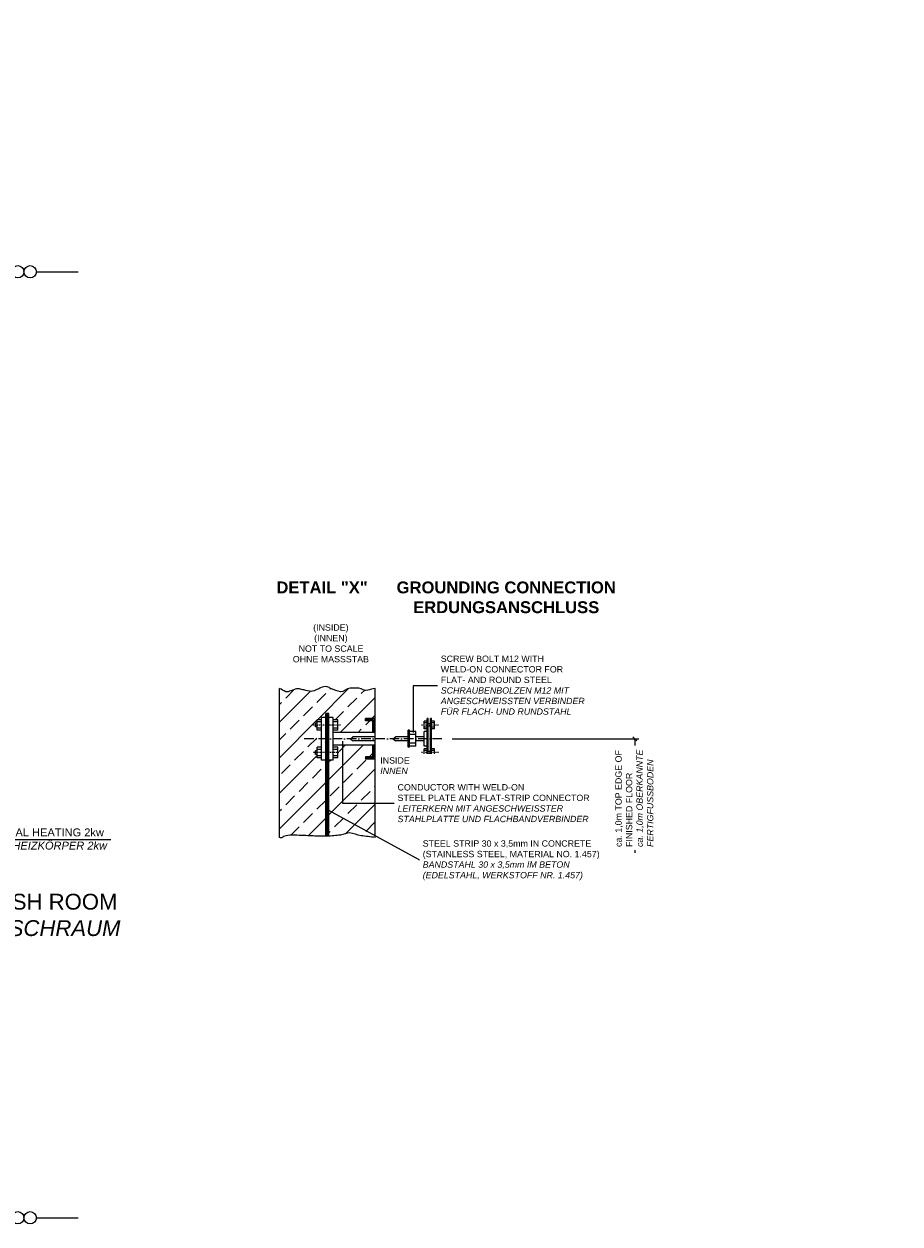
# Model space of a CAD drawing. Header units: millimetres. Extents: x -33264 to 5161179, y -3824 to 50989.
# Tile 19 of 25: x 17345 to 28415, y -1164 to 13994. Entities that reach past the tile are written whole.
import ezdxf

# ---------------------------------------------------------------- set-up
doc = ezdxf.new("R2010")
doc.units = ezdxf.units.MM
doc.linetypes.add('ACAD_ISO10W100', pattern=[18, 12, -3, 0, -3])
doc.linetypes.add('DASHDOT', pattern=[25.4, 12.7, -6.35, 0, -6.35])
doc.layers.add('Bemaßung', color=7, linetype='Continuous', lineweight=9)
doc.layers.add('Trennstelle', color=36, linetype='Continuous', lineweight=35)
doc.layers.add('Beschriftung', color=7, linetype='Continuous')
doc.styles.add('LBB3.5M1000', font='isocp.shx', dxfattribs={"height": 3.5})

# ---------------------------------------------------------------- blocks, each defined once
blk = doc.blocks.new('_Oblique')
at = {"color": 0, "linetype": 'ByBlock', "lineweight": -2}
blk.add_line((-0.5, -0.5), (0.5, 0.5), dxfattribs=at)

msp = doc.modelspace()

# ---------------------------------------------------------------- linework, layer by layer
at = {"color": 7, "linetype": 'Continuous'}
for p, q in [((21781.878, 5044.991), (21251.847, 5044.991)), ((22298.113, 5018.154), (22217.602, 5018.154)), ((21104.243, 4857.132), (21050.569, 4857.132)), ((21050.569, 4722.947), (21050.569, 4857.132)), ((21781.878, 4883.969), (21251.847, 4883.969)), ((21310.888, 4857.132), (21251.847, 4857.132)), ((21310.888, 4722.947), (21310.888, 4857.132)), ((21473.252, 4964.48), (21500.089, 4991.317)), ((21473.252, 4964.48), (21500.089, 4937.643)), ((21781.878, 4991.317), (21500.089, 4991.317)), ((21781.878, 4937.643), (21500.089, 4937.643)), ((21755.041, 4879.365), (21759.646, 4883.969)), ((21755.041, 4860.388), (21778.623, 4883.969)), ((21755.041, 4736.366), (21755.041, 4883.969)), ((21755.041, 4841.411), (21781.878, 4868.248)), ((22010.957, 4964.48), (22037.794, 4991.317)), ((22010.957, 4964.48), (22037.794, 4937.643)), ((22198.816, 4991.317), (22037.794, 4991.317)), ((22198.816, 4937.643), (22037.794, 4937.643)), ((22217.602, 4857.132), (22198.816, 4857.132)), ((22298.113, 4910.806), (22217.602, 4910.806)), ((22298.113, 4870.551), (22217.602, 4870.551)), ((22400.094, 4991.317), (22298.113, 4991.317)), ((22400.094, 4937.643), (22298.113, 4937.643)), ((22440.35, 4870.551), (22400.094, 4870.551)), ((21029.099, 4768.57), (21029.099, 4811.509)), ((21050.569, 4811.509), (21029.099, 4811.509)), ((21050.569, 4768.57), (21029.099, 4768.57)), ((21104.243, 4830.295), (21050.569, 4830.295)), ((21104.243, 4749.784), (21050.569, 4749.784)), ((21104.243, 4722.947), (21050.569, 4722.947)), ((21310.888, 4830.295), (21251.847, 4830.295)), ((21310.888, 4749.784), (21251.847, 4749.784)), ((21310.888, 4722.947), (21251.847, 4722.947)), ((21661.111, 4728.505), (21668.972, 4736.366)), ((21661.111, 4709.529), (21687.948, 4736.366)), ((21661.111, 4736.366), (21661.111, 4709.529)), ((21755.041, 4736.366), (21661.111, 4736.366)), ((21781.878, 4709.529), (21661.111, 4709.529)), ((21680.088, 4709.529), (21706.925, 4736.366)), ((21699.065, 4709.529), (21725.902, 4736.366)), ((21718.042, 4709.529), (21744.879, 4736.366)), ((21737.018, 4709.529), (21781.878, 4754.388)), ((21755.041, 4822.435), (21781.878, 4849.272)), ((21755.041, 4803.458), (21781.878, 4830.295)), ((21755.041, 4784.481), (21781.878, 4811.318)), ((21755.041, 4765.505), (21781.878, 4792.342)), ((21755.041, 4746.528), (21781.878, 4773.365)), ((21755.995, 4709.529), (21781.878, 4735.412)), ((21774.972, 4709.529), (21781.878, 4716.435)), ((22440.35, 4837.004), (22400.094, 4837.004)), ((22400.094, 4743.075), (22400.094, 4837.004)), ((22440.35, 4816.877), (22400.094, 4816.877)), ((22440.35, 4763.203), (22400.094, 4763.203)), ((22440.35, 4743.075), (22400.094, 4743.075)), ((22453.768, 4709.529), (22440.35, 4709.529)), ((22480.605, 4803.458), (22453.768, 4803.458)), ((22480.605, 4776.621), (22453.768, 4776.621)), ((22494.024, 4709.529), (22480.605, 4709.529)), ((22534.279, 4837.004), (22494.024, 4837.004)), ((22534.279, 4816.877), (22494.024, 4816.877)), ((22534.279, 4763.203), (22494.024, 4763.203)), ((22534.279, 4743.075), (22494.024, 4743.075)), ((22534.279, 4743.075), (22534.279, 4837.004)), ((21157.917, 4696.11), (21104.243, 4696.11)), ((21251.847, 4696.11), (21198.172, 4696.11))]:
    msp.add_line(p, q, dxfattribs=at)
at = {"linetype": 'ACAD_ISO10W100', "ltscale": 10}
msp.add_line((22627.05, 4964.48), (20871.232, 4964.48), dxfattribs=at)
at = {"color": 7, "linetype": 'DASHDOT'}
for p, q in [((21323.161, 4790.04), (20992.943, 4790.04)), ((22584.886, 4790.04), (22362.354, 4790.04))]:
    msp.add_line(p, q, dxfattribs=at)
at = {"color": 7, "linetype": 'Continuous', "lineweight": 5}
msp.add_open_spline([(21781.878, 3718.673), (21723.29, 3725.679), (21664.701, 3732.686), (21606.113, 3739.692), (21556.501, 3745.625), (21509.062, 3774.599), (21460.44, 3775.025), (21422.231, 3775.36), (21384.215, 3753.159), (21345.667, 3748.525), (21318.067, 3745.208), (21289.868, 3741.485), (21261.794, 3739.692), (21230.901, 3737.719), (21200.019, 3736.001), (21169.093, 3735.275), (21126.433, 3734.275), (21083.709, 3733.489), (21041.077, 3735.275), (21014.574, 3736.386), (20988.123, 3738.61), (20961.619, 3739.692), (20924.834, 3741.193), (20888.046, 3742.644), (20851.26, 3744.109), (20811.535, 3745.69), (20771.801, 3747.113), (20732.072, 3748.525), (20696.295, 3749.797), (20660.992, 3739.66), (20626.128, 3730.859), (20615.794, 3728.25), (20610.016, 3710.956), (20599.642, 3713.192), (20591.165, 3715.019), (20582.688, 3716.846), (20574.211, 3718.673)], degree=3, knots=[0, 0, 0, 0, 0.144572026, 0.144572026, 0.144572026, 0.26699496, 0.26699496, 0.26699496, 0.363197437, 0.363197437, 0.363197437, 0.432076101, 0.432076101, 0.432076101, 0.507872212, 0.507872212, 0.507872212, 0.612424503, 0.612424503, 0.612424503, 0.677418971, 0.677418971, 0.677418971, 0.767622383, 0.767622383, 0.767622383, 0.865031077, 0.865031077, 0.865031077, 0.952751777, 0.952751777, 0.952751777, 0.978753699, 0.978753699, 0.978753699, 1, 1, 1, 1], dxfattribs=at)
at = {"layer": 'Bemaßung'}
msp.add_line((22757.047, 4964.48), (25114.107, 4964.48), dxfattribs=at)
at = {"layer": 'Beschriftung', "color": 7, "linetype": 'Continuous'}
for p, q in [((21376.133, 4148.032), (21376.133, 4936.784)), ((24504.418, 4148.032), (21376.133, 4148.032)), ((21183.009, 4069.545), (22350.42, 3430.512)), ((24626.137, 3430.512), (22350.42, 3430.512))]:
    msp.add_line(p, q, dxfattribs=at)
at = {"layer": 'Beschriftung', "lineweight": 5}
msp.add_line((16484.825, 3691.899), (18442.009, 3691.899), dxfattribs=at)
at = {"layer": 'Trennstelle', "lineweight": -3}
for p, q in [((17502.05, 10864.343), (18028.438, 10864.343)), ((17502.05, -1085.657), (18028.438, -1085.657))]:
    msp.add_line(p, q, dxfattribs=at)
for centre in [(17266.448, 10864.343), (17423.516, 10864.343), (17266.448, -1085.657), (17423.516, -1085.657)]:
    msp.add_circle(centre, 78.534, dxfattribs=at)

# ---------------------------------------------------------------- block references
at = {"layer": 'Bemaßung', "xscale": 50, "yscale": 50, "zscale": 50, "rotation": 90}
msp.add_blockref('_Oblique', (25064.107, 4964.48), dxfattribs=at)

# ---------------------------------------------------------------- texts
at = {"layer": 'Beschriftung', "attachment_point": 1, "style": 'LBB3.5M1000'}
for s, width, insert, char_height in [('\\pi397.32;{\\fArial|b0|i0|c0|p34;GROUND PLAN\\P\\pi577.74;\\fArial|b0|i1|c0|p34;GRUNDRISS}', 2806.09191, (4464.266, 13990.706), 200), ('\\pi397.32;{\\fArial|b0|i0|c0|p34;GROUND PLAN\\P\\pi577.74;\\fArial|b0|i1|c0|p34;GRUNDRISS}', 2806.09191, (-27847.58, 13248.743), 200), ('{\\fArial|b0|i0|c0|p34;ELECTRICAL HEATING 2kw\\P\\fArial|b0|i1|c0|p34;ELEKTROHEIZKÖRPER 2kw}', 1892.84052, (16546.693, 3832.555), 100), ('\\pi147.29;{\\fArial|b0|i0|c0|p34;WASH ROOM\\P\\pi108.21;\\fArial|b0|i1|c0|p34;WASCHRAUM}', 2055.02439, (16593.841, 3007.164), 200)]:
    msp.add_mtext_dynamic_manual_height_columns(s, width=width, gutter_width=17.5, heights=[0], dxfattribs=dict(at, insert=insert, char_height=char_height))
at = {"layer": 'Beschriftung', "insert": (-10693.042, 6449.506), "char_height": 150, "width": 2941.24072, "attachment_point": 1, "style": 'LBB3.5M1000', "bg_fill": 2}
msp.add_mtext('\\pi98.673;{\\fArial|b1|i0|c0|p34;GROUNDING CONNECTION\\P\\pi307.46;ERDUNGSANSCHLUSS}', dxfattribs=at)

# ---------------------------------------------------------------- next in the draw order: texts
at = {"layer": 'Beschriftung', "attachment_point": 1, "style": 'LBB3.5M1000', "bg_fill": 2}
for s, insert, char_height, width in [('\\pi98.673;{\\fArial|b1|i0|c0|p34;GROUNDING CONNECTION\\P\\pi307.46;ERDUNGSANSCHLUSS}', (21955.416, 6952.126), 150, 2941.24072), ('\\pi1252.5;{\\fArial|b0|i0|c0|p34;(INSIDE)\\P\\pi1264.9;(INNEN)\\P\\pi1068;NOT TO SCALE\\P\\pi995.01;OHNE MASSSTAB}', (-12901.419, 5908.299), 80, 2941.24072), ('{\\fArial|b0|i0|c0|p34;CONDUCTOR WITH WELD-ON\\PSTEEL PLATE AND FLAT-STRIP CONNECTOR\\P\\fArial|b0|i1|c0|p34;LEITERKERN MIT ANGESCHWEISSTER\\PSTAHLPLATTE UND FLACHBANDVERBINDER}', (22065.758, 4392.062), 80, 2577.17738), ('{\\fArial|b0|i0|c0|p34;\\C0;STEEL STRIP 30 x 3,5mm IN CONCRETE\\P(STAINLESS STEEL, MATERIAL NO. 1.457)\\P\\fArial|b0|i1|c0|p34;BANDSTAHL 30 x 3,5mm IM BETON\\P(EDELSTAHL, WERKSTOFF NR. 1.457)}', (22383.829, 3682.709), 80, 2577.17738)]:
    msp.add_mtext(s, dxfattribs=dict(at, insert=insert, char_height=char_height, width=width))

# ---------------------------------------------------------------- next in the draw order: hatches: boundary and pattern name
h = msp.add_hatch()
h.set_pattern_fill('ANSI33', color=256, scale=50, style=0)
h.set_pattern_definition([(45, (-48775.53, -43519.73), (-224.5064, 224.5064), []), (45, (-48551.02, -43519.73), (-224.5064, 224.5064), [158.75, -79.375])])
edge = h.paths.add_edge_path()
edge.add_spline(control_points=[(21781.878, 5602.276), (21751.247, 5593.953), (21720.617, 5585.631), (21689.986, 5577.309)], knot_values=[0, 0, 0, 0, 0.075496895, 0.075496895, 0.075496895, 0.075496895], degree=3, periodic=0)
edge.add_spline(control_points=[(21689.986, 5577.309), (21652.095, 5567.014), (21613.602, 5600.131), (21575.213, 5603.809)], knot_values=[0.075496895, 0.075496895, 0.075496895, 0.075496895, 0.168887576, 0.168887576, 0.168887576, 0.168887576], degree=3, periodic=0)
edge.add_spline(control_points=[(21575.213, 5603.809), (21539.246, 5607.254), (21500.169, 5607.082), (21464.854, 5603.809)], knot_values=[0.168887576, 0.168887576, 0.168887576, 0.168887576, 0.256384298, 0.256384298, 0.256384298, 0.256384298], degree=3, periodic=0)
edge.add_spline(control_points=[(21464.854, 5603.809), (21424.18, 5600.039), (21385.71, 5554.675), (21345.667, 5559.642)], knot_values=[0.256384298, 0.256384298, 0.256384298, 0.256384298, 0.357160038, 0.357160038, 0.357160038, 0.357160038], degree=3, periodic=0)
edge.add_spline(control_points=[(21345.667, 5559.642), (21304.763, 5564.716), (21262.934, 5582.964), (21222.065, 5599.392)], knot_values=[0.357160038, 0.357160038, 0.357160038, 0.357160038, 0.460099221, 0.460099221, 0.460099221, 0.460099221], degree=3, periodic=0)
edge.add_spline(control_points=[(21222.065, 5599.392), (21206.528, 5605.638), (21193.292, 5617.627), (21177.922, 5621.475)], knot_values=[0.460099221, 0.460099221, 0.460099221, 0.460099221, 0.499233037, 0.499233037, 0.499233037, 0.499233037], degree=3, periodic=0)
edge.add_spline(control_points=[(21177.922, 5621.475), (21151.48, 5628.095), (21120.517, 5618.77), (21094.049, 5608.225)], knot_values=[0.499233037, 0.499233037, 0.499233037, 0.499233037, 0.566555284, 0.566555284, 0.566555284, 0.566555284], degree=3, periodic=0)
edge.add_spline(control_points=[(21094.049, 5608.225), (21077.421, 5601.602), (21062.254, 5592.79), (21045.491, 5586.142)], knot_values=[0.566555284, 0.566555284, 0.566555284, 0.566555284, 0.608848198, 0.608848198, 0.608848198, 0.608848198], degree=3, periodic=0)
edge.add_spline(control_points=[(21045.491, 5586.142), (21022.236, 5576.919), (20998.988, 5562.391), (20974.862, 5564.059)], knot_values=[0.608848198, 0.608848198, 0.608848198, 0.608848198, 0.667519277, 0.667519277, 0.667519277, 0.667519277], degree=3, periodic=0)
edge.add_spline(control_points=[(20974.862, 5564.059), (20944.095, 5566.185), (20912.93, 5575.025), (20882.16, 5581.726)], knot_values=[0.667519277, 0.667519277, 0.667519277, 0.667519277, 0.742339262, 0.742339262, 0.742339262, 0.742339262], degree=3, periodic=0)
edge.add_spline(control_points=[(20882.16, 5581.726), (20862.957, 5585.907), (20843.977, 5591.055), (20824.774, 5594.975)], knot_values=[0.742339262, 0.742339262, 0.742339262, 0.742339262, 0.789034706, 0.789034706, 0.789034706, 0.789034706], degree=3, periodic=0)
edge.add_spline(control_points=[(20824.774, 5594.975), (20813.259, 5597.326), (20800.965, 5597.391), (20789.459, 5594.975)], knot_values=[0.789034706, 0.789034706, 0.789034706, 0.789034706, 0.817033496, 0.817033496, 0.817033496, 0.817033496], degree=3, periodic=0)
edge.add_spline(control_points=[(20789.459, 5594.975), (20765.348, 5589.914), (20742.571, 5579.48), (20718.829, 5572.892)], knot_values=[0.817033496, 0.817033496, 0.817033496, 0.817033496, 0.875704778, 0.875704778, 0.875704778, 0.875704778], degree=3, periodic=0)
edge.add_spline(control_points=[(20718.829, 5572.892), (20697.164, 5566.881), (20672.389, 5548.889), (20652.614, 5559.642)], knot_values=[0.875704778, 0.875704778, 0.875704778, 0.875704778, 0.929243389, 0.929243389, 0.929243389, 0.929243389], degree=3, periodic=0)
edge.add_spline(control_points=[(20652.614, 5559.642), (20626.48, 5573.853), (20600.346, 5588.065), (20574.211, 5602.276)], knot_values=[0.929243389, 0.929243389, 0.929243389, 0.929243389, 1, 1, 1, 1], degree=3, periodic=0)
edge.add_line((20574.211, 5602.276), (20574.211, 3718.673))
edge.add_spline(control_points=[(20574.211, 3718.673), (20582.688, 3716.846), (20591.165, 3715.019), (20599.642, 3713.192)], knot_values=[0.978753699, 0.978753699, 0.978753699, 0.978753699, 1, 1, 1, 1], degree=3, periodic=0)
edge.add_spline(control_points=[(20599.642, 3713.192), (20610.016, 3710.956), (20615.794, 3728.25), (20626.128, 3730.859)], knot_values=[0.952751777, 0.952751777, 0.952751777, 0.952751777, 0.978753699, 0.978753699, 0.978753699, 0.978753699], degree=3, periodic=0)
edge.add_spline(control_points=[(20626.128, 3730.859), (20660.992, 3739.66), (20696.295, 3749.797), (20732.072, 3748.525)], knot_values=[0.865031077, 0.865031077, 0.865031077, 0.865031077, 0.952751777, 0.952751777, 0.952751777, 0.952751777], degree=3, periodic=0)
edge.add_spline(control_points=[(20732.072, 3748.525), (20771.801, 3747.113), (20811.535, 3745.69), (20851.26, 3744.109)], knot_values=[0.767622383, 0.767622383, 0.767622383, 0.767622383, 0.865031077, 0.865031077, 0.865031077, 0.865031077], degree=3, periodic=0)
edge.add_spline(control_points=[(20851.26, 3744.109), (20888.046, 3742.644), (20924.834, 3741.193), (20961.619, 3739.692)], knot_values=[0.677418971, 0.677418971, 0.677418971, 0.677418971, 0.767622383, 0.767622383, 0.767622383, 0.767622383], degree=3, periodic=0)
edge.add_spline(control_points=[(20961.619, 3739.692), (20988.123, 3738.61), (21014.574, 3736.386), (21041.077, 3735.275)], knot_values=[0.612424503, 0.612424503, 0.612424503, 0.612424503, 0.677418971, 0.677418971, 0.677418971, 0.677418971], degree=3, periodic=0)
edge.add_spline(control_points=[(21041.077, 3735.275), (21079.986, 3733.645), (21118.973, 3734.157), (21157.917, 3735.02)], knot_values=[0.517001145, 0.517001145, 0.517001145, 0.517001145, 0.612424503, 0.612424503, 0.612424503, 0.612424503], degree=3, periodic=0)
edge.add_line((21157.917, 3735.02), (21157.917, 4696.11))
edge.add_line((21157.917, 4696.11), (21104.243, 4696.11))
edge.add_line((21104.243, 4696.11), (21104.243, 4722.947))
edge.add_line((21104.243, 4722.947), (21050.569, 4722.947))
edge.add_line((21050.569, 4722.947), (21050.569, 4768.57))
edge.add_line((21050.569, 4768.57), (21029.099, 4768.57))
edge.add_line((21029.099, 4768.57), (21029.099, 4811.509))
edge.add_line((21029.099, 4811.509), (21050.569, 4811.509))
edge.add_line((21050.569, 4811.509), (21050.569, 4857.132))
edge.add_line((21050.569, 4857.132), (21104.243, 4857.132))
edge.add_line((21104.243, 4857.132), (21104.243, 5071.828))
edge.add_line((21104.243, 5071.828), (21050.569, 5071.828))
edge.add_line((21050.569, 5071.828), (21050.569, 5117.451))
edge.add_line((21050.569, 5117.451), (21029.099, 5117.451))
edge.add_line((21029.099, 5117.451), (21029.099, 5160.391))
edge.add_line((21029.099, 5160.391), (21050.569, 5160.391))
edge.add_line((21050.569, 5160.391), (21050.569, 5206.014))
edge.add_line((21050.569, 5206.014), (21104.243, 5206.014))
edge.add_line((21104.243, 5206.014), (21104.243, 5232.851))
edge.add_line((21104.243, 5232.851), (21157.917, 5232.851))
edge.add_line((21157.917, 5232.851), (21157.917, 5286.525))
edge.add_line((21157.917, 5286.525), (21198.172, 5286.525))
edge.add_line((21198.172, 5286.525), (21198.172, 5232.851))
edge.add_line((21198.172, 5232.851), (21251.847, 5232.851))
edge.add_line((21251.847, 5232.851), (21251.847, 5206.014))
edge.add_line((21251.847, 5206.014), (21310.888, 5206.014))
edge.add_line((21310.888, 5206.014), (21310.888, 5071.828))
edge.add_line((21310.888, 5071.828), (21251.847, 5071.828))
edge.add_line((21251.847, 5071.828), (21251.847, 5044.991))
edge.add_line((21251.847, 5044.991), (21755.041, 5044.991))
edge.add_line((21755.041, 5044.991), (21755.041, 5192.595))
edge.add_line((21755.041, 5192.595), (21661.111, 5192.595))
edge.add_line((21661.111, 5192.595), (21661.111, 5219.432))
edge.add_line((21661.111, 5219.432), (21781.878, 5219.432))
edge.add_line((21781.878, 5219.432), (21781.878, 5602.276))
h.paths.add_polyline_path([(21781.878, 4709.529), (21661.111, 4709.529), (21661.111, 4736.366), (21755.041, 4736.366), (21755.041, 4883.969), (21376.133, 4883.969), (21376.133, 4363.55), (21781.878, 4363.55)], flags=16)
h.paths.add_polyline_path([(21781.878, 4363.55), (21376.133, 4363.55), (21376.133, 4883.969), (21251.847, 4883.969), (21251.847, 4857.132), (21310.888, 4857.132), (21310.888, 4722.947), (21251.847, 4722.947), (21251.847, 4696.11), (21198.172, 4696.11), (21198.172, 4065.909), (21781.878, 3925.946)], flags=17)
edge = h.paths.add_edge_path(flags=17)
edge.add_line((21781.878, 3925.946), (21198.172, 4065.909))
edge.add_line((21198.172, 4065.909), (21198.172, 3736.228))
edge.add_spline(control_points=[(21198.172, 3736.228), (21219.386, 3737.103), (21240.587, 3738.337), (21261.794, 3739.692)], knot_values=[0.432076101, 0.432076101, 0.432076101, 0.432076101, 0.484106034, 0.484106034, 0.484106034, 0.484106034], degree=3, periodic=0)
edge.add_spline(control_points=[(21261.794, 3739.692), (21289.868, 3741.485), (21318.067, 3745.208), (21345.667, 3748.525)], knot_values=[0.363197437, 0.363197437, 0.363197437, 0.363197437, 0.432076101, 0.432076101, 0.432076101, 0.432076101], degree=3, periodic=0)
edge.add_spline(control_points=[(21345.667, 3748.525), (21384.215, 3753.159), (21422.231, 3775.36), (21460.44, 3775.025)], knot_values=[0.26699496, 0.26699496, 0.26699496, 0.26699496, 0.363197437, 0.363197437, 0.363197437, 0.363197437], degree=3, periodic=0)
edge.add_spline(control_points=[(21460.44, 3775.025), (21509.062, 3774.599), (21556.501, 3745.625), (21606.113, 3739.692)], knot_values=[0.144572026, 0.144572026, 0.144572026, 0.144572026, 0.26699496, 0.26699496, 0.26699496, 0.26699496], degree=3, periodic=0)
edge.add_spline(control_points=[(21606.113, 3739.692), (21664.701, 3732.686), (21723.29, 3725.679), (21781.878, 3718.673)], knot_values=[0, 0, 0, 0, 0.144572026, 0.144572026, 0.144572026, 0.144572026], degree=3, periodic=0)
edge.add_line((21781.878, 3718.673), (21781.878, 3925.946))

# ---------------------------------------------------------------- next in the draw order: linework, layer by layer
at = {"color": 7, "linetype": 'Continuous'}
for p, q in [((20574.211, 3718.673), (20574.211, 5602.276)), ((21781.878, 3718.673), (21781.878, 5602.276)), ((21029.099, 5117.451), (21029.099, 5160.391)), ((21050.569, 5160.391), (21029.099, 5160.391)), ((21104.243, 5206.014), (21050.569, 5206.014)), ((21050.569, 5071.828), (21050.569, 5206.014)), ((21104.243, 5179.177), (21050.569, 5179.177)), ((21104.243, 4696.11), (21104.243, 5232.851)), ((21157.917, 5232.851), (21104.243, 5232.851)), ((21251.847, 5232.851), (21198.172, 5232.851)), ((21251.847, 4696.11), (21251.847, 5232.851)), ((21310.888, 5206.014), (21251.847, 5206.014)), ((21310.888, 5179.177), (21251.847, 5179.177)), ((21310.888, 5071.828), (21310.888, 5206.014)), ((21661.111, 5211.572), (21668.972, 5219.432)), ((21661.111, 5192.595), (21687.948, 5219.432)), ((21661.111, 5192.595), (21661.111, 5219.432)), ((21781.878, 5219.432), (21661.111, 5219.432)), ((21755.041, 5192.595), (21661.111, 5192.595)), ((21680.088, 5192.595), (21706.925, 5219.432)), ((21699.065, 5192.595), (21725.902, 5219.432)), ((21718.042, 5192.595), (21744.879, 5219.432)), ((21737.018, 5192.595), (21763.855, 5219.432)), ((21755.041, 5191.641), (21781.878, 5218.478)), ((21755.041, 5172.664), (21781.878, 5199.501)), ((21755.041, 5044.991), (21755.041, 5192.595)), ((21755.041, 5153.688), (21781.878, 5180.525)), ((21755.041, 5134.711), (21781.878, 5161.548)), ((22440.35, 5185.886), (22400.094, 5185.886)), ((22400.094, 5091.956), (22400.094, 5185.886)), ((22440.35, 5165.758), (22400.094, 5165.758)), ((22453.768, 5219.432), (22440.35, 5219.432)), ((22440.35, 4709.529), (22440.35, 5219.432)), ((22453.768, 4709.529), (22453.768, 5219.432)), ((22494.024, 5219.432), (22480.605, 5219.432)), ((22480.605, 4709.529), (22480.605, 5219.432)), ((22494.024, 4709.529), (22494.024, 5219.432)), ((22534.279, 5185.886), (22494.024, 5185.886)), ((22534.279, 5165.758), (22494.024, 5165.758)), ((22534.279, 5091.956), (22534.279, 5185.886)), ((21050.569, 5117.451), (21029.099, 5117.451)), ((21104.243, 5098.666), (21050.569, 5098.666)), ((21104.243, 5071.828), (21050.569, 5071.828)), ((21310.888, 5098.666), (21251.847, 5098.666)), ((21310.888, 5071.828), (21251.847, 5071.828)), ((21755.041, 5115.734), (21781.878, 5142.571)), ((21755.041, 5077.781), (21781.878, 5104.619)), ((21755.041, 5058.804), (21781.878, 5085.642)), ((21755.995, 5097.712), (21781.878, 5123.595)), ((21760.204, 5044.991), (21781.878, 5066.665)), ((22217.602, 5071.828), (22198.816, 5071.828)), ((22198.816, 4857.132), (22198.816, 5071.828)), ((22217.602, 4857.132), (22217.602, 5071.828)), ((22298.113, 5058.41), (22217.602, 5058.41)), ((22298.113, 4870.551), (22298.113, 5058.41)), ((22440.35, 5112.084), (22400.094, 5112.084)), ((22440.35, 5091.956), (22400.094, 5091.956)), ((22440.35, 5058.41), (22400.094, 5058.41)), ((22400.094, 4870.551), (22400.094, 5058.41)), ((22480.605, 5152.34), (22453.768, 5152.34)), ((22480.605, 5125.503), (22453.768, 5125.503)), ((22534.279, 5112.084), (22494.024, 5112.084)), ((22534.279, 5091.956), (22494.024, 5091.956))]:
    msp.add_line(p, q, dxfattribs=at)
at = {"color": 5, "linetype": 'Continuous'}
for p, q in [((21157.917, 3735.02), (21157.917, 5286.525)), ((21198.172, 5286.525), (21157.917, 5286.525)), ((21161.942, 3735.11), (21161.942, 5286.525)), ((21165.968, 3735.203), (21165.968, 5286.525)), ((21171.335, 3735.33), (21171.335, 5286.525)), ((21176.703, 3735.474), (21176.703, 5286.525)), ((21182.07, 3735.636), (21182.07, 5286.525)), ((21187.438, 3735.817), (21187.438, 5286.525)), ((21192.805, 3736.014), (21192.805, 5286.525)), ((21198.172, 3736.228), (21198.172, 5286.525))]:
    msp.add_line(p, q, dxfattribs=at)
at = {"color": 7, "linetype": 'DASHDOT'}
for p, q in [((21343.917, 5138.921), (20987.282, 5138.921)), ((22584.886, 5138.921), (22362.354, 5138.921))]:
    msp.add_line(p, q, dxfattribs=at)
at = {"color": 7, "linetype": 'Continuous', "lineweight": 5}
msp.add_open_spline([(21781.878, 5602.276), (21751.247, 5593.953), (21720.617, 5585.631), (21689.986, 5577.309), (21652.095, 5567.014), (21613.602, 5600.131), (21575.213, 5603.809), (21539.246, 5607.254), (21500.169, 5607.082), (21464.854, 5603.809), (21424.18, 5600.039), (21385.71, 5554.675), (21345.667, 5559.642), (21304.763, 5564.716), (21262.934, 5582.964), (21222.065, 5599.392), (21206.528, 5605.638), (21193.292, 5617.627), (21177.922, 5621.475), (21151.48, 5628.095), (21120.517, 5618.77), (21094.049, 5608.225), (21077.421, 5601.602), (21062.254, 5592.79), (21045.491, 5586.142), (21022.236, 5576.919), (20998.988, 5562.391), (20974.862, 5564.059), (20944.095, 5566.185), (20912.93, 5575.025), (20882.16, 5581.726), (20862.957, 5585.907), (20843.977, 5591.055), (20824.774, 5594.975), (20813.259, 5597.326), (20800.965, 5597.391), (20789.459, 5594.975), (20765.348, 5589.914), (20742.571, 5579.48), (20718.829, 5572.892), (20697.164, 5566.881), (20672.389, 5548.889), (20652.614, 5559.642), (20626.48, 5573.853), (20600.346, 5588.065), (20574.211, 5602.276)], degree=3, knots=[0, 0, 0, 0, 0.075496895, 0.075496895, 0.075496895, 0.168887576, 0.168887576, 0.168887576, 0.256384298, 0.256384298, 0.256384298, 0.357160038, 0.357160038, 0.357160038, 0.460099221, 0.460099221, 0.460099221, 0.499233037, 0.499233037, 0.499233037, 0.566555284, 0.566555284, 0.566555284, 0.608848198, 0.608848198, 0.608848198, 0.667519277, 0.667519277, 0.667519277, 0.742339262, 0.742339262, 0.742339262, 0.789034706, 0.789034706, 0.789034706, 0.817033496, 0.817033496, 0.817033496, 0.875704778, 0.875704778, 0.875704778, 0.929243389, 0.929243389, 0.929243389, 1, 1, 1, 1], dxfattribs=at)
at = {"layer": 'Bemaßung'}
msp.add_line((25064.107, 4964.48), (25064.107, 3524.496), dxfattribs=at)
at = {"layer": 'Beschriftung', "color": 7, "linetype": 'Continuous'}
for p, q in [((24449.236, 5634.547), (22261.756, 5634.547)), ((22261.756, 5634.547), (22261.756, 5044.132))]:
    msp.add_line(p, q, dxfattribs=at)

# ---------------------------------------------------------------- next in the draw order: texts
at = {"layer": 'Beschriftung', "char_height": 80, "attachment_point": 1, "style": 'LBB3.5M1000', "bg_fill": 2}
for s, insert, width in [('\\pi1252.5;{\\fArial|b0|i0|c0|p34;(INSIDE)\\P\\pi1264.9;(INNEN)\\P\\pi1068;NOT TO SCALE\\P\\pi995.01;OHNE MASSSTAB}', (19747.039, 6410.92), 2941.24072), ('{\\fArial|b0|i0|c0|p34;INSIDE\\P\\fArial|b0|i1|c0|p34;INNEN}', (21847.289, 4732.146), 2577.17738)]:
    msp.add_mtext(s, dxfattribs=dict(at, insert=insert, width=width))
at = {"layer": 'Beschriftung', "insert": (24818.221, 3598.597), "char_height": 80, "width": 1237.786, "attachment_point": 1, "rotation": 90, "style": 'LBB3.5M1000', "bg_fill": 2}
msp.add_mtext('{\\fArial|b0|i0|c0|p34;ca. 1,0m TOP EDGE OF FINISHED FLOOR\\P\\fArial|b0|i1|c0|p34;ca. 1,0m OBERKANNTE FERTIGFUSSBODEN}', dxfattribs=at)

# ---------------------------------------------------------------- next in the draw order: texts
at = {"layer": 'Beschriftung', "attachment_point": 1, "style": 'LBB3.5M1000', "bg_fill": 2}
for s, insert, char_height, width in [('\\pi115.3;{\\fArial|b1|i0|c0|p34;DETAIL "X"}', (20419.62, 6952.126), 150, 1358.36879), ('{\\fArial|b0|i0|c0|p34;SCREW BOLT M12 WITH\\PWELD-ON CONNECTOR FOR\\PFLAT- AND ROUND STEEL\\P\\fArial|b0|i1|c0|p34;SCHRAUBENBOLZEN M12 MIT\\PANGESCHWEISSTEN VERBINDER\\PFÜR FLACH- UND RUNDSTAHL}', (22612.113, 6016.078), 80, 1872.27297)]:
    msp.add_mtext(s, dxfattribs=dict(at, insert=insert, char_height=char_height, width=width))

doc.saveas('drawing.dxf')
